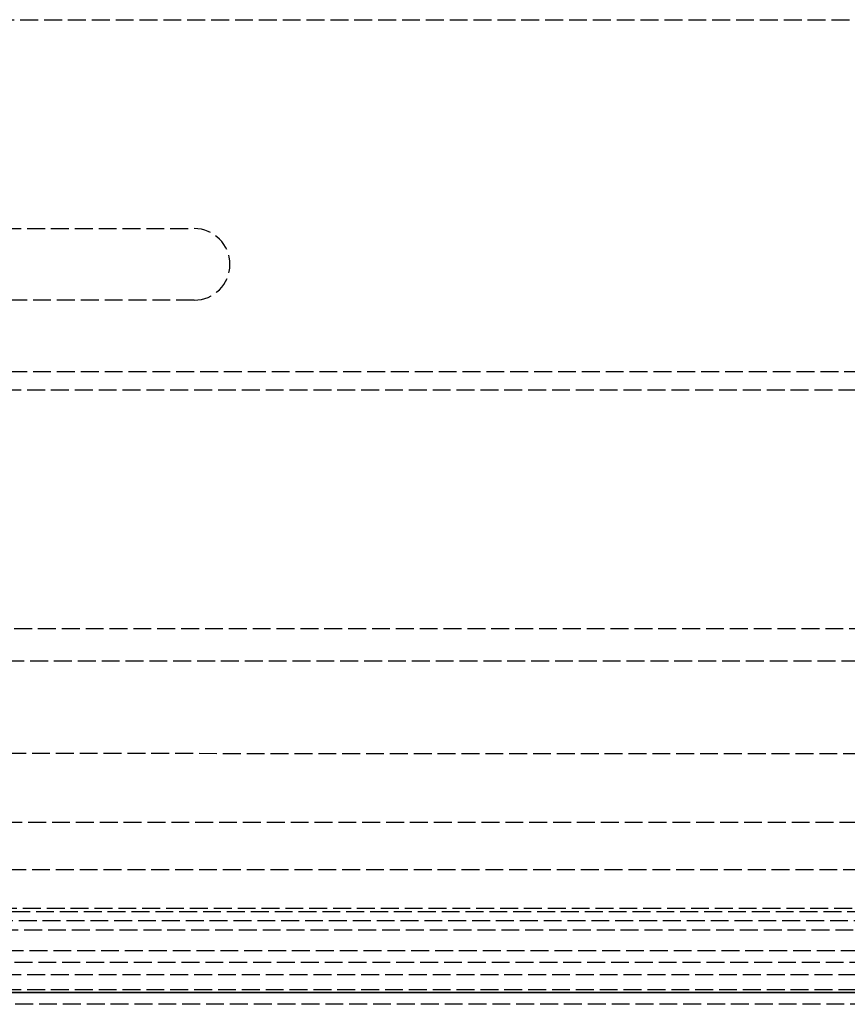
# Model space of a CAD drawing. Header units: millimetres. Extents: x 0 to 348, y -3 to 488.
# Tile 7 of 10: x 101 to 171, y -1 to 82. Entities that reach past the tile are written whole.
import ezdxf

# ---------------------------------------------------------------- set-up
doc = ezdxf.new("R2010")
doc.units = ezdxf.units.MM
doc.header["$LTSCALE"] = 10
doc.linetypes.add('ALLCAD_Strich', pattern=[0.2, 0.15, -0.05])
doc.layers.add('BESCH_KONT_sich_schn_ansi_2d', color=40, linetype='Continuous')
doc.layers.add('BESCH_KONT_sich_schn_grun_2d', color=10, linetype='Continuous')

msp = doc.modelspace()

# ---------------------------------------------------------------- linework, layer by layer
at = {"layer": 'BESCH_KONT_sich_schn_ansi_2d', "linetype": 'ALLCAD_Strich'}
for p, q in [((2.5, 0, 446.3), (342.5, 0, 446.3)), ((342.5, 0, 443.8), (2.5, 0, 443.8)), ((2.5, 0, 445.05), (342.5, 0, 445.05)), ((342.5, 0, 463.8), (3.5, 0, 463.8)), ((342.25, 0, 436.644), (5.75, 0, 436.644)), ((5.75, 0, 435.144), (342.25, 0, 435.144)), ((5.75, 0, 408.569), (342.25, 0, 408.569)), ((25.5, 0, 18.344), (322.5, 0, 18.344)), ((311.445, 0, 40.844), (36.555, 0, 40.844)), ((305.148, 0, 390.569), (42.852, 0, 390.569)), ((45.934, 0, 23.344), (302.066, 0, 23.344)), ((301.909, 0, 205.024), (46.091, 0, 205.024)), ((46.091, 0, 201.094), (301.909, 0, 201.094)), ((46.094, 0, 22.594), (301.906, 0, 22.594)), ((46.2, 0, 22.094), (301.8, 0, 22.094)), ((46.2, 0, 93.844), (301.8, 0, 93.844)), ((46.909, 0, 2.5), (301.091, 0, 2.5)), ((46.909, 0), (301.091, 0)), ((300.8, 0, 20.844), (47.2, 0, 20.844)), ((288, 0, 426.644), (60, 0, 426.644)), ((247.75, 0, 68.094), (100.25, 0, 68.094)), ((102.5, 0, 18.344), (102.5, 0, 7.294)), ((126, 0, 7.294), (102.5, 0, 7.294)), ((102.5, 0, 20.844), (102.5, 0, 18.344)), ((116, 0), (116, 0, 2.5)), ((119, 0), (119, 0, 2.5)), ((119.5, 0, 2.5), (119.5, 0, 7.294)), ((126.4, 0, 16.5), (126, 0, 16.5)), ((126, 0, 18.344), (126, 0, 7.294)), ((126, 0, 20.844), (126, 0, 18.344)), ((136.6, 0, 16.5), (126.4, 0, 16.5)), ((126.4, 0, 2.5), (126.4, 0, 16.5)), ((136.6, 0, 2.5), (136.6, 0, 16.5)), ((170.75, 0), (170.75, 0, 2.5))]:
    msp.add_line(p, q, dxfattribs=at)
at = {"layer": 'BESCH_KONT_sich_schn_grun_2d', "linetype": 'ALLCAD_Strich'}
for p, q in [((17.424, 81.5), (330.576, 81.5)), ((92, 64), (116, 64)), ((116, 58), (92, 58)), ((288, 52), (60, 52)), ((60, 50.5), (288, 50.5)), ((46.909, 30.5), (301.091, 30.5)), ((247.75, 27.748), (100.25, 27.748)), ((46.091, 14.261), (301.909, 14.261)), ((301.909, 10.262), (46.091, 10.262)), ((342.25, 6.75), (5.75, 6.75)), ((305.148, 7.023), (42.852, 7.023)), ((300.8, 6), (47.2, 6)), ((5.75, 5.25), (342.25, 5.25)), ((46.2, 3.5), (301.8, 3.5)), ((308.443, 2.5), (39.557, 2.5)), ((20, 1.5), (342.5, 1.5)), ((20, 0.25), (342.5, 0.25)), ((311.445, 0), (36.555, 0)), ((342.5, -1), (3.5, -1))]:
    msp.add_line(p, q, dxfattribs=at)
msp.add_arc((116, 61), 3, 270, 90, dxfattribs=at)
msp.add_open_spline([(301.909, 20.055), (260.345, 19.972), (87.655, 19.972), (46.091, 20.055)], degree=3, dxfattribs=at)

doc.saveas('drawing.dxf')
